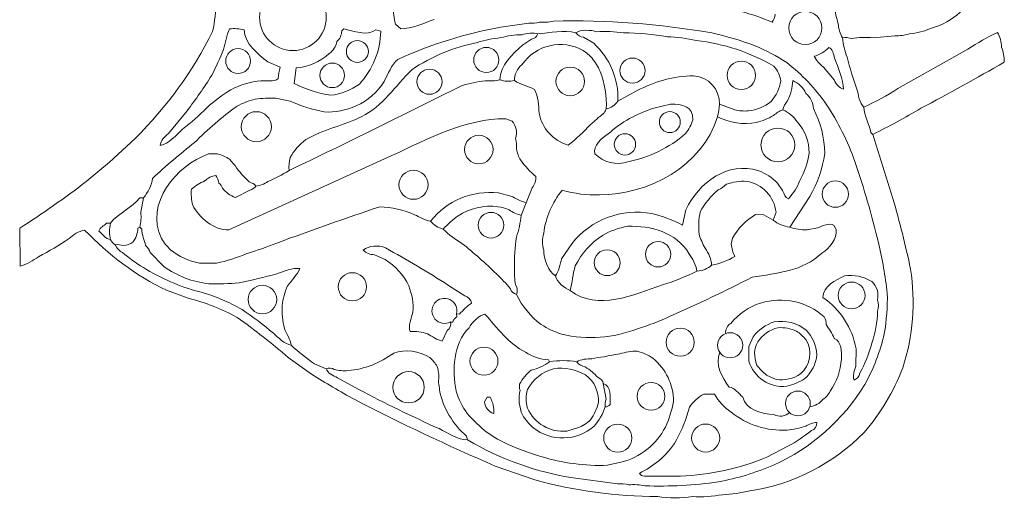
# Model space of a CAD drawing. Header units: inches. Extents: x 37.5 to 70.3, y 17.4 to 61.6.
# Tile 1 of 3: x 37.5 to 70.3, y 17.4 to 33.3. Entities that reach past the tile are written whole.
import ezdxf

# ---------------------------------------------------------------- set-up
doc = ezdxf.new("R2010")
doc.units = ezdxf.units.IN
doc.header["$MEASUREMENT"] = 0
doc.layers.add('20_EXACT_CIRCLES', color=7, linetype='CONTINUOUS', lineweight=18)
doc.layers.add('30_SHARED_EDGES', color=7, linetype='CONTINUOUS', lineweight=18)

msp = doc.modelspace()

# ---------------------------------------------------------------- linework, layer by layer
at = {"layer": '20_EXACT_CIRCLES'}
for centre, radius in [((46.598, 33.379), 1.111), ((63.656, 33.021), 0.552), ((48.742, 32.237), 0.366), ((44.773, 31.918), 0.414), ((53.035, 31.956), 0.419), ((47.907, 31.443), 0.409), ((57.902, 31.602), 0.417), ((61.524, 31.444), 0.473), ((51.143, 31.231), 0.417), ((55.828, 31.242), 0.475), ((45.379, 29.735), 0.5), ((59.145, 29.889), 0.349), ((62.743, 29.128), 0.563), ((52.786, 28.975), 0.475), ((57.649, 29.146), 0.355), ((50.611, 27.802), 0.484), ((64.655, 27.491), 0.439), ((53.192, 26.458), 0.427), ((58.755, 25.489), 0.422), ((57.06, 25.209), 0.43), ((48.576, 24.407), 0.47), ((45.582, 23.983), 0.475), ((65.197, 24.118), 0.447), ((59.491, 22.563), 0.468), ((61.153, 22.461), 0.418), ((52.957, 21.932), 0.466), ((50.449, 21.062), 0.521), ((58.521, 20.761), 0.461), ((63.408, 20.525), 0.413), ((57.411, 19.371), 0.468), ((60.338, 19.374), 0.467)]:
    msp.add_circle(centre, radius, dxfattribs=at)
at = {"layer": '30_SHARED_EDGES'}
for p, q in [((50.186, 32.989), (50.01, 33.151)), ((54.449, 33.183), (53.516, 33.05)), ((48.287, 32.989), (48.222, 32.924)), ((49.522, 32.911), (49.36, 32.956)), ((54.535, 32.652), (54.238, 32.453)), ((56.27, 32.718), (56.61, 32.511)), ((66.633, 32.76), (65.917, 32.696)), ((66.734, 31.003), (69.064, 32.314)), ((46.175, 31.713), (45.761, 31.897)), ((46.702, 31.689), (46.637, 31.169)), ((64.264, 31.715), (64.62, 31.289)), ((57.417, 30.584), (58.057, 30.937)), ((46.503, 30.581), (46.031, 30.68)), ((59.172, 30.487), (58.607, 30.35)), ((61.309, 30.298), (60.797, 30.487)), ((43.074, 30.264), (42.451, 29.509)), ((53.894, 29.922), (53.684, 29.999)), ((65.833, 29.545), (65.898, 29.48)), ((41.347, 29.346), (40.495, 28.56)), ((66.573, 27.347), (65.898, 29.48)), ((40.495, 28.56), (39.715, 27.91)), ((44.091, 28.827), (43.784, 28.828)), ((49.893, 28.772), (44.459, 26.3)), ((45.143, 27.901), (44.958, 28.081)), ((44.681, 27.374), (45.159, 27.623)), ((54.363, 27.205), (54.566, 27.705)), ((62.729, 27.853), (62.901, 27.609)), ((41.497, 27.368), (41.627, 27.368)), ((41.53, 26.886), (41.627, 27.368)), ((53.855, 27.426), (53.437, 27.529)), ((63.136, 26.393), (63.809, 27.413)), ((54.201, 26.783), (54.363, 27.205)), ((59.562, 26.46), (59.674, 26.973)), ((62.68, 26.887), (62.584, 26.62)), ((62.001, 26.812), (62.275, 26.807)), ((62.275, 26.807), (62.584, 26.62)), ((37.5, 26.356), (37.512, 25.093)), ((40.392, 26.522), (40.522, 26.523)), ((41.497, 26.393), (41.432, 26.353)), ((41.562, 26.328), (41.497, 26.393)), ((63.712, 26.298), (64.058, 26.368)), ((64.618, 26.445), (64.688, 26.307)), ((61.189, 25.828), (61.228, 26.022)), ((55.543, 25.343), (55.877, 25.842)), ((42.298, 25.088), (41.843, 25.544)), ((49.309, 25.475), (49.667, 25.313)), ((43.484, 25.194), (44.052, 25.193)), ((42.389, 24.29), (43.114, 24.027)), ((52.318, 24.103), (51.781, 24.451)), ((52.044, 23.504), (52.055, 23.404)), ((52.044, 23.504), (52.148, 23.501)), ((51.569, 22.601), (51.734, 22.956)), ((61.915, 22.747), (61.774, 22.42)), ((61.774, 22.42), (61.777, 21.935)), ((65.344, 22.345), (65.342, 21.777)), ((46.443, 22.053), (47.219, 21.503)), ((55.143, 21.909), (55.104, 21.974)), ((47.319, 21.844), (47.703, 21.682)), ((48.786, 20.994), (48.079, 21.381)), ((62.363, 21.468), (62.69, 21.327)), ((57.025, 20.666), (56.93, 21.194)), ((53.064, 20.739), (52.972, 20.575)), ((53.161, 20.732), (53.064, 20.739)), ((60.634, 20.83), (60.277, 20.837)), ((55.713, 19.604), (56.075, 19.71)), ((52.414, 19.31), (52.381, 19.433)), ((62.378, 18.735), (63.078, 19.102)), ((53.335, 18.442), (54.645, 17.984)), ((57.073, 18.466), (57.519, 18.567)), ((55.932, 18.045), (57.4, 17.849)), ((58.509, 18.108), (59.497, 18.108))]:
    msp.add_line(p, q, dxfattribs=at)
for points in [[(69.381, 34.431), (69.167, 33.729), (68.556, 33.222), (67.862, 33.012)], [(44.032, 33.914), (44.034, 33.574), (43.997, 33.236), (43.924, 32.904)], [(62.549, 33.216), (61.876, 33.496), (61.172, 33.693), (60.452, 33.801)], [(50.01, 33.151), (49.961, 33.342), (49.939, 33.539), (49.944, 33.736)], [(62.653, 33.476), (62.646, 33.381), (62.61, 33.29), (62.549, 33.216)], [(64.627, 33.737), (64.65, 33.541), (64.693, 33.347), (64.754, 33.16)], [(51.299, 33.307), (50.955, 33.184), (50.554, 32.989), (50.186, 32.989)], [(54.806, 33.215), (54.69, 33.18), (54.569, 33.169), (54.449, 33.183)], [(55.267, 33.248), (55.117, 33.21), (54.961, 33.199), (54.806, 33.215)], [(60.539, 32.855), (58.799, 33.158), (57.033, 33.289), (55.267, 33.248)], [(64.754, 33.16), (64.759, 32.996), (64.806, 32.836), (64.89, 32.696)], [(43.924, 32.904), (43.262, 31.565), (42.399, 30.403), (41.347, 29.346)], [(44.486, 32.989), (44.383, 32.776), (44.361, 32.528), (44.287, 32.303)], [(44.973, 32.956), (44.815, 33), (44.649, 33.011), (44.486, 32.989)], [(45.761, 31.897), (45.425, 32.155), (44.992, 32.488), (44.973, 32.956)], [(48.222, 32.924), (48.218, 32.788), (48.16, 32.659), (48.06, 32.566)], [(49.36, 32.956), (49.057, 32.72), (48.616, 32.94), (48.287, 32.989)], [(48.808, 31.155), (49.256, 31.631), (49.51, 32.257), (49.522, 32.911)], [(53.516, 33.05), (52.335, 32.833), (51.186, 32.472), (50.094, 31.975)], [(54.224, 32.796), (53.985, 32.791), (53.747, 32.758), (53.515, 32.699)], [(54.753, 32.826), (54.628, 32.876), (54.356, 32.842), (54.224, 32.796)], [(54.753, 32.826), (54.72, 32.731), (54.635, 32.664), (54.535, 32.652)], [(54.753, 32.826), (55.159, 32.843), (55.615, 32.978), (56.02, 32.859)], [(56.02, 32.859), (56.167, 32.973), (56.531, 32.956), (56.706, 32.894)], [(56.02, 32.859), (56.077, 32.775), (56.169, 32.723), (56.27, 32.718)], [(56.706, 32.894), (57.006, 32.911), (57.308, 32.899), (57.606, 32.859)], [(57.606, 32.859), (58.094, 32.854), (58.581, 32.811), (59.062, 32.73)], [(61.984, 32.428), (61.512, 32.603), (61.03, 32.746), (60.539, 32.855)], [(67.115, 32.824), (66.958, 32.779), (66.796, 32.758), (66.633, 32.76)], [(67.862, 33.012), (67.624, 32.912), (67.372, 32.849), (67.115, 32.824)], [(69.064, 32.314), (69.382, 32.522), (69.714, 32.71), (70.057, 32.875)], [(70.057, 32.875), (70.137, 32.723), (70.182, 32.555), (70.189, 32.383)], [(48.06, 32.566), (48.026, 32.408), (47.937, 32.267), (47.808, 32.169)], [(52.74, 32.537), (51.958, 32.383), (51.214, 32.075), (50.553, 31.63)], [(53.515, 32.699), (53.252, 32.669), (52.993, 32.615), (52.74, 32.537)], [(54.238, 32.453), (53.918, 32.156), (53.489, 31.769), (53.486, 31.299)], [(54.223, 31.797), (54.677, 32.462), (55.565, 32.666), (56.263, 32.266)], [(56.61, 32.511), (57.148, 32.018), (57.443, 31.314), (57.417, 30.584)], [(59.062, 32.73), (59.387, 32.72), (59.71, 32.677), (60.026, 32.601)], [(60.026, 32.601), (60.936, 32.502), (61.814, 32.211), (62.604, 31.749)], [(65.197, 32.666), (65.098, 32.699), (64.993, 32.709), (64.89, 32.696)], [(65.049, 32.048), (64.964, 32.255), (64.911, 32.473), (64.89, 32.696)], [(65.917, 32.696), (65.677, 32.717), (65.435, 32.707), (65.197, 32.666)], [(44.287, 32.303), (44.171, 32.011), (44.04, 31.725), (43.894, 31.447)], [(47.808, 32.169), (47.499, 31.896), (47.112, 31.728), (46.702, 31.689)], [(56.263, 32.266), (56.372, 32.195), (56.47, 32.109), (56.556, 32.012)], [(63.035, 31.868), (62.704, 32.089), (62.352, 32.277), (61.984, 32.428)], [(64.436, 32.371), (64.303, 32.23), (64.135, 32.128), (63.948, 32.077)], [(64.632, 32.021), (64.586, 32.155), (64.576, 32.319), (64.436, 32.371)], [(70.189, 32.383), (70.246, 32.223), (70.277, 32.054), (70.28, 31.884)], [(50.094, 31.975), (49.866, 31.789), (49.768, 31.492), (49.636, 31.237)], [(53.973, 31.267), (53.97, 31.473), (54.063, 31.668), (54.223, 31.797)], [(56.556, 32.012), (56.663, 31.879), (56.753, 31.733), (56.824, 31.577)], [(64.354, 30.484), (63.987, 31.009), (63.542, 31.475), (63.035, 31.868)], [(63.948, 32.077), (64.025, 31.934), (64.133, 31.81), (64.264, 31.715)], [(64.923, 30.982), (64.923, 31.311), (64.744, 31.712), (64.632, 32.021)], [(65.37, 30.988), (65.243, 31.335), (65.136, 31.688), (65.049, 32.048)], [(70.28, 31.884), (69.363, 31.355), (68.437, 30.842), (67.501, 30.347)], [(46.11, 31.335), (46.114, 31.464), (46.135, 31.591), (46.175, 31.713)], [(50.553, 31.63), (50.007, 31.093), (49.585, 30.418), (48.887, 30.071)], [(56.824, 31.577), (56.982, 31.18), (57.052, 30.752), (57.028, 30.324)], [(62.604, 31.749), (62.732, 31.613), (62.814, 31.442), (62.84, 31.258)], [(43.894, 31.447), (43.64, 31.04), (43.366, 30.645), (43.074, 30.264)], [(44.53, 30.965), (44.841, 31.129), (45.181, 31.231), (45.532, 31.264)], [(45.532, 31.264), (45.72, 31.269), (45.956, 31.218), (46.11, 31.335)], [(46.637, 31.169), (47.023, 30.981), (47.434, 30.85), (47.858, 30.78)], [(47.858, 30.78), (48.202, 30.822), (48.529, 30.951), (48.808, 31.155)], [(49.636, 31.237), (49.411, 30.881), (49.085, 30.601), (48.7, 30.432)], [(53.001, 31.263), (52.732, 31.23), (52.466, 31.174), (52.206, 31.097)], [(53.486, 31.299), (53.328, 31.26), (53.164, 31.248), (53.001, 31.263)], [(53.973, 31.267), (53.811, 31.232), (53.642, 31.243), (53.486, 31.299)], [(53.973, 31.267), (54.156, 31.124), (54.436, 31.11), (54.64, 30.97)], [(58.057, 30.937), (58.65, 31.238), (59.273, 31.43), (59.938, 31.429)], [(59.938, 31.429), (60.43, 31.395), (60.809, 30.98), (60.797, 30.487)], [(62.84, 31.258), (62.795, 31.005), (62.685, 30.768), (62.519, 30.571)], [(63.236, 31.267), (63.231, 31.029), (63.17, 30.796), (63.056, 30.587)], [(63.674, 30.844), (63.586, 31.035), (63.43, 31.186), (63.236, 31.267)], [(64.62, 31.289), (64.672, 31.148), (64.782, 31.036), (64.923, 30.982)], [(43.728, 30.362), (43.975, 30.589), (44.244, 30.791), (44.53, 30.965)], [(52.206, 31.097), (50.304, 30.136), (48.391, 29.196), (46.468, 28.277)], [(54.64, 30.97), (54.769, 30.724), (54.774, 30.459), (54.792, 30.186)], [(63.925, 30.339), (63.914, 30.535), (63.824, 30.718), (63.674, 30.844)], [(65.605, 30.389), (65.46, 30.511), (65.425, 30.806), (65.37, 30.988)], [(65.605, 30.389), (65.996, 30.565), (66.374, 30.77), (66.734, 31.003)], [(45.34, 30.647), (45.129, 30.599), (44.926, 30.522), (44.737, 30.418)], [(46.031, 30.68), (45.8, 30.696), (45.568, 30.685), (45.34, 30.647)], [(47.632, 30.228), (47.245, 30.309), (46.867, 30.427), (46.503, 30.581)], [(57.028, 30.324), (57.186, 30.359), (57.325, 30.452), (57.417, 30.584)], [(59.915, 29.964), (59.932, 30.419), (59.545, 30.487), (59.172, 30.487)], [(60.732, 30.064), (60.773, 30.202), (60.795, 30.344), (60.797, 30.487)], [(62.519, 30.571), (62.298, 30.403), (62.037, 30.297), (61.762, 30.262)], [(63.056, 30.587), (62.978, 30.506), (62.927, 30.403), (62.908, 30.292)], [(42.926, 29.656), (43.208, 29.873), (43.476, 30.109), (43.728, 30.362)], [(44.737, 30.418), (44.231, 30.056), (43.758, 29.651), (43.321, 29.209)], [(48.7, 30.432), (48.367, 30.274), (47.999, 30.204), (47.632, 30.228)], [(54.792, 30.186), (54.889, 29.678), (55.262, 29.267), (55.758, 29.122)], [(56.763, 30.043), (56.883, 30.1), (56.977, 30.201), (57.028, 30.324)], [(58.607, 30.35), (58.048, 30.176), (57.532, 29.886), (57.093, 29.498)], [(61.762, 30.262), (61.61, 30.249), (61.457, 30.261), (61.309, 30.298)], [(62.601, 30.105), (62.686, 30.192), (62.792, 30.256), (62.908, 30.292)], [(63.391, 29.89), (63.272, 30.068), (63.105, 30.208), (62.908, 30.292)], [(64.304, 28.846), (64.295, 29.367), (64.165, 29.878), (63.925, 30.339)], [(65.307, 28.577), (65.066, 29.248), (64.746, 29.888), (64.354, 30.484)], [(65.605, 30.389), (65.607, 30.094), (65.789, 29.834), (65.833, 29.545)], [(67.501, 30.347), (66.979, 30.034), (66.445, 29.745), (65.898, 29.48)], [(48.887, 30.071), (48.28, 29.769), (47.612, 29.655), (47.028, 29.304)], [(53.684, 29.999), (52.344, 30.007), (51.085, 29.335), (49.893, 28.772)], [(54.006, 29.345), (54.074, 29.544), (54.031, 29.763), (53.894, 29.922)], [(56.5, 29.811), (56.598, 29.875), (56.687, 29.953), (56.763, 30.043)], [(56.803, 27.465), (58.44, 27.465), (60.225, 28.419), (60.732, 30.064)], [(59.67, 29.507), (59.777, 29.645), (59.86, 29.799), (59.915, 29.964)], [(60.732, 30.064), (61.131, 29.861), (61.587, 29.793), (62.028, 29.873)], [(62.028, 29.873), (62.227, 29.929), (62.419, 30.007), (62.601, 30.105)], [(63.785, 28.856), (63.782, 29.237), (63.642, 29.604), (63.391, 29.89)], [(42.179, 29.104), (42.46, 29.17), (42.72, 29.455), (42.926, 29.656)], [(42.451, 29.509), (42.326, 29.38), (42.183, 29.292), (42.179, 29.104)], [(55.758, 29.122), (56.028, 29.326), (56.277, 29.557), (56.5, 29.811)], [(57.751, 28.567), (58.462, 28.708), (59.124, 29.032), (59.67, 29.507)], [(43.321, 29.209), (42.836, 28.831), (42.368, 28.431), (41.919, 28.011)], [(47.028, 29.304), (46.81, 29.148), (46.632, 28.944), (46.506, 28.707)], [(54.042, 28.991), (54.05, 29.11), (54.038, 29.23), (54.006, 29.345)], [(57.093, 29.498), (56.883, 29.379), (56.576, 29.088), (56.652, 28.837)], [(54.172, 28.627), (54.111, 28.741), (54.067, 28.864), (54.042, 28.991)], [(63.474, 27.945), (63.632, 28.227), (63.737, 28.536), (63.785, 28.856)], [(43.784, 28.828), (42.726, 28.45), (41.645, 27.18), (42.222, 26.012)], [(44.486, 28.649), (44.367, 28.734), (44.233, 28.794), (44.091, 28.827)], [(44.958, 28.081), (44.781, 28.259), (44.668, 28.473), (44.486, 28.649)], [(46.506, 28.707), (46.472, 28.567), (46.459, 28.422), (46.468, 28.277)], [(54.688, 28.077), (54.493, 28.237), (54.319, 28.422), (54.172, 28.627)], [(56.652, 28.837), (56.911, 28.551), (57.381, 28.438), (57.751, 28.567)], [(59.674, 26.973), (60.121, 27.883), (61.061, 28.593), (62.107, 28.271)], [(63.809, 27.413), (64.062, 27.856), (64.23, 28.342), (64.304, 28.846)], [(66.089, 25.876), (65.871, 26.788), (65.61, 27.689), (65.307, 28.577)], [(45.762, 27.909), (46.006, 28.015), (46.242, 28.138), (46.468, 28.277)], [(62.107, 28.271), (62.342, 28.178), (62.554, 28.035), (62.729, 27.853)], [(39.715, 27.91), (38.998, 27.362), (38.26, 26.843), (37.5, 26.356)], [(41.919, 28.011), (41.917, 27.803), (41.749, 27.537), (41.627, 27.368)], [(43.219, 27.652), (43.353, 27.767), (43.504, 27.862), (43.666, 27.933)], [(43.666, 27.933), (43.766, 28.028), (43.893, 28.092), (44.03, 28.115)], [(44.03, 28.115), (44.083, 28.037), (44.119, 27.948), (44.134, 27.855)], [(45.363, 27.758), (45.311, 27.847), (45.238, 27.851), (45.143, 27.901)], [(45.363, 27.758), (45.507, 27.771), (45.645, 27.824), (45.762, 27.909)], [(54.566, 27.705), (54.645, 27.813), (54.688, 27.943), (54.688, 28.077)], [(61.028, 27.823), (61.246, 27.898), (61.477, 27.93), (61.707, 27.916)], [(61.707, 27.916), (62.225, 27.829), (62.622, 27.409), (62.68, 26.887)], [(63.095, 27.335), (63.259, 27.513), (63.387, 27.72), (63.474, 27.945)], [(43.261, 27.121), (43.216, 27.294), (43.202, 27.474), (43.219, 27.652)], [(44.134, 27.855), (44.189, 27.812), (44.23, 27.753), (44.251, 27.686)], [(44.251, 27.686), (44.365, 27.547), (44.513, 27.439), (44.681, 27.374)], [(45.159, 27.623), (45.253, 27.667), (45.314, 27.672), (45.363, 27.758)], [(53.437, 27.529), (52.572, 27.632), (51.715, 27.276), (51.179, 26.588)], [(54.947, 26.187), (55.01, 26.715), (55.225, 27.214), (55.565, 27.623)], [(55.565, 27.623), (55.967, 27.506), (56.385, 27.452), (56.803, 27.465)], [(60.156, 26.899), (60.304, 27.18), (60.506, 27.429), (60.751, 27.631)], [(60.751, 27.631), (60.856, 27.673), (60.951, 27.739), (61.028, 27.823)], [(62.901, 27.609), (62.96, 27.493), (62.974, 27.389), (63.095, 27.335)], [(40.522, 26.523), (40.777, 26.866), (41.245, 27.028), (41.497, 27.368)], [(54.363, 27.205), (54.202, 27.231), (54.009, 27.354), (53.855, 27.426)], [(67.161, 24.998), (66.992, 25.787), (66.796, 26.571), (66.573, 27.347)], [(41.497, 26.393), (41.541, 26.553), (41.552, 26.721), (41.53, 26.886)], [(44.459, 26.3), (43.983, 26.279), (43.459, 26.716), (43.261, 27.121)], [(46.06, 25.864), (47.196, 26.282), (48.338, 26.684), (49.485, 27.071)], [(49.485, 27.071), (49.884, 27.056), (50.277, 26.966), (50.643, 26.807)], [(53.424, 27.071), (52.959, 27.133), (52.488, 27.025), (52.096, 26.769)], [(53.791, 26.971), (53.674, 27.021), (53.55, 27.055), (53.424, 27.071)], [(54.201, 26.783), (54.053, 26.818), (53.914, 26.882), (53.791, 26.971)], [(55.877, 25.842), (56.513, 26.644), (57.54, 27.03), (58.547, 26.845)], [(60.118, 26.164), (60.093, 26.409), (60.105, 26.657), (60.156, 26.899)], [(50.643, 26.807), (50.808, 26.729), (51.001, 26.615), (51.179, 26.588)], [(51.601, 26.328), (51.438, 26.371), (51.291, 26.462), (51.179, 26.588)], [(52.096, 26.769), (51.916, 26.639), (51.751, 26.492), (51.601, 26.328)], [(54.201, 26.783), (54.168, 26.537), (54.115, 26.295), (54.041, 26.059)], [(58.547, 26.845), (58.9, 26.759), (59.241, 26.63), (59.562, 26.46)], [(61.228, 26.022), (61.413, 26.348), (61.68, 26.62), (62.001, 26.812)], [(63.136, 26.393), (62.937, 26.425), (62.747, 26.503), (62.584, 26.62)], [(39.142, 26.011), (39.286, 26.152), (39.467, 26.25), (39.663, 26.295)], [(39.663, 26.295), (40.456, 25.477), (41.359, 24.781), (42.389, 24.29)], [(40.135, 26.263), (40.176, 26.393), (40.307, 26.423), (40.392, 26.522)], [(40.522, 25.971), (40.359, 25.997), (40.263, 26.163), (40.135, 26.263)], [(40.522, 25.971), (40.479, 26.152), (40.479, 26.341), (40.522, 26.523)], [(41.432, 26.353), (41.428, 26.186), (41.371, 26.023), (41.268, 25.891)], [(41.692, 25.782), (41.659, 25.97), (41.563, 26.13), (41.562, 26.328)], [(52.221, 25.853), (51.995, 25.983), (51.786, 26.143), (51.601, 26.328)], [(57.746, 26.422), (57.449, 26.372), (57.164, 26.269), (56.904, 26.119)], [(59.775, 25.516), (59.374, 26.223), (58.498, 26.445), (57.746, 26.422)], [(63.136, 26.393), (63.321, 26.329), (63.516, 26.297), (63.712, 26.298)], [(64.058, 26.368), (64.245, 26.433), (64.424, 26.551), (64.618, 26.445)], [(64.688, 26.307), (64.71, 26.012), (64.46, 25.673), (64.207, 25.529)], [(38.132, 25.409), (38.479, 25.592), (38.816, 25.793), (39.142, 26.011)], [(40.522, 25.971), (40.563, 25.905), (40.619, 25.849), (40.684, 25.808)], [(42.222, 26.012), (42.303, 25.873), (42.406, 25.748), (42.526, 25.64)], [(54.041, 26.059), (53.984, 25.721), (53.961, 25.378), (53.973, 25.035)], [(54.947, 25.626), (54.896, 25.809), (54.896, 26.003), (54.947, 26.187)], [(56.904, 26.119), (56.516, 25.866), (56.202, 25.515), (55.994, 25.102)], [(60.319, 25.688), (60.236, 25.84), (60.168, 25.999), (60.118, 26.164)], [(40.963, 25.778), (40.873, 25.805), (40.779, 25.816), (40.684, 25.808)], [(40.924, 25.552), (40.813, 25.602), (40.727, 25.694), (40.684, 25.808)], [(41.268, 25.891), (41.175, 25.834), (41.071, 25.796), (40.963, 25.778)], [(41.843, 25.544), (41.815, 25.635), (41.762, 25.717), (41.692, 25.782)], [(42.526, 25.64), (42.802, 25.411), (43.132, 25.258), (43.484, 25.194)], [(45.062, 25.51), (45.4, 25.613), (45.733, 25.731), (46.06, 25.864)], [(49.674, 25.701), (49.464, 25.802), (49.116, 25.784), (48.937, 25.624)], [(48.937, 25.624), (49.038, 25.53), (49.171, 25.476), (49.309, 25.475)], [(51.781, 24.451), (51.094, 24.893), (50.391, 25.31), (49.674, 25.701)], [(53.369, 24.837), (53.005, 25.196), (52.622, 25.535), (52.221, 25.853)], [(55.338, 24.768), (55.094, 24.909), (54.951, 25.353), (54.947, 25.626)], [(60.537, 25.126), (60.521, 25.331), (60.445, 25.527), (60.319, 25.688)], [(61.312, 25.418), (61.245, 25.546), (61.203, 25.685), (61.189, 25.828)], [(66.384, 24.196), (66.319, 24.761), (66.221, 25.322), (66.089, 25.876)], [(37.512, 25.093), (37.735, 25.163), (37.944, 25.27), (38.132, 25.409)], [(41.618, 25.049), (41.372, 25.195), (41.14, 25.364), (40.924, 25.552)], [(44.052, 25.193), (44.398, 25.267), (44.736, 25.373), (45.062, 25.51)], [(49.667, 25.313), (50.01, 25.104), (50.284, 24.798), (50.454, 24.434)], [(55.338, 24.768), (55.443, 24.903), (55.492, 25.171), (55.543, 25.343)], [(60.049, 24.931), (60.002, 25.144), (59.908, 25.343), (59.775, 25.516)], [(60.537, 25.126), (60.81, 25.178), (61.072, 25.277), (61.312, 25.418)], [(64.207, 25.529), (63.584, 24.921), (62.695, 24.86), (61.887, 24.728)], [(43.493, 24.241), (42.83, 24.412), (42.198, 24.684), (41.618, 25.049)], [(43.798, 24.509), (43.255, 24.566), (42.737, 24.765), (42.298, 25.088)], [(46.825, 25.015), (46.58, 25.05), (46.295, 24.921), (46.063, 24.842)], [(46.417, 24.436), (46.547, 24.611), (46.75, 24.815), (46.825, 25.015)], [(53.973, 25.035), (53.963, 24.847), (53.975, 24.658), (54.01, 24.473)], [(55.994, 25.102), (55.909, 24.829), (55.904, 24.548), (55.825, 24.281)], [(60.049, 24.931), (59.679, 24.743), (59.294, 24.588), (58.897, 24.468)], [(60.537, 25.126), (60.4, 25.008), (60.229, 24.94), (60.049, 24.931)], [(66.899, 21.706), (67.24, 22.768), (67.33, 23.895), (67.161, 24.998)], [(46.063, 24.842), (45.647, 24.724), (45.226, 24.624), (44.802, 24.543)], [(53.835, 24.339), (53.693, 24.517), (53.537, 24.683), (53.369, 24.837)], [(55.338, 24.768), (55.368, 24.58), (55.653, 24.345), (55.825, 24.281)], [(61.887, 24.728), (60.991, 24.267), (60.08, 23.833), (59.157, 23.428)], [(64.955, 24.768), (64.677, 24.64), (64.239, 24.423), (64.242, 24.054)], [(65.867, 24.587), (65.593, 24.75), (65.271, 24.814), (64.955, 24.768)], [(66.061, 23.975), (66.108, 24.199), (66.034, 24.431), (65.867, 24.587)], [(44.802, 24.543), (44.469, 24.506), (44.133, 24.494), (43.798, 24.509)], [(46.242, 23.779), (46.264, 24.006), (46.324, 24.228), (46.417, 24.436)], [(50.454, 24.434), (50.565, 24.157), (50.612, 23.858), (50.594, 23.56)], [(54.038, 24.151), (53.945, 24.178), (53.869, 24.247), (53.835, 24.339)], [(54.01, 24.473), (54.074, 24.378), (54.084, 24.256), (54.038, 24.151)], [(58.897, 24.468), (57.935, 24.137), (56.756, 23.592), (55.825, 24.281)], [(43.114, 24.027), (43.68, 23.883), (44.226, 23.669), (44.739, 23.39)], [(44.906, 23.647), (44.461, 23.903), (43.987, 24.102), (43.493, 24.241)], [(51.823, 23.981), (51.645, 24.067), (51.432, 24.017), (51.311, 23.861)], [(52.044, 23.504), (52.093, 23.696), (52, 23.895), (51.823, 23.981)], [(52.544, 23.861), (52.525, 23.98), (52.435, 24.076), (52.318, 24.103)], [(54.861, 23.154), (54.511, 23.416), (54.229, 23.758), (54.038, 24.151)], [(62.168, 23.864), (62.905, 24.094), (63.71, 23.92), (64.286, 23.405)], [(64.242, 24.054), (64.821, 23.652), (65.218, 23.038), (65.344, 22.345)], [(66.061, 23.595), (66.106, 23.718), (66.106, 23.852), (66.061, 23.975)], [(66.282, 22.844), (66.362, 23.29), (66.396, 23.743), (66.384, 24.196)], [(45.947, 22.866), (45.613, 23.144), (45.266, 23.404), (44.906, 23.647)], [(46.316, 23.024), (46.254, 23.271), (46.229, 23.525), (46.242, 23.779)], [(51.311, 23.861), (51.191, 23.704), (51.197, 23.485), (51.325, 23.335)], [(52.148, 23.501), (52.263, 23.639), (52.396, 23.76), (52.544, 23.861)], [(61.176, 23.187), (61.431, 23.507), (61.777, 23.743), (62.168, 23.864)], [(44.739, 23.39), (45.328, 22.971), (45.896, 22.525), (46.443, 22.053)], [(50.594, 23.56), (50.539, 23.382), (50.424, 23.092), (50.498, 22.916)], [(51.325, 23.335), (51.454, 23.185), (51.67, 23.147), (51.843, 23.242)], [(52.055, 23.404), (51.994, 23.368), (51.949, 23.312), (51.926, 23.245)], [(52.99, 23.501), (52.802, 23.464), (52.555, 23.213), (52.459, 23.044)], [(54.343, 22.228), (53.8, 22.503), (53.379, 23.045), (52.99, 23.501)], [(59.157, 23.428), (58.804, 23.263), (58.439, 23.123), (58.066, 23.01)], [(63.689, 22.962), (63.386, 23.201), (62.997, 23.302), (62.616, 23.241)], [(64.286, 23.405), (64.333, 23.33), (64.354, 23.242), (64.348, 23.154)], [(65.872, 22.535), (65.99, 22.876), (66.054, 23.234), (66.061, 23.595)], [(46.533, 22.461), (46.525, 22.663), (46.378, 22.835), (46.316, 23.024)], [(51.734, 22.956), (51.826, 23.02), (51.869, 23.134), (51.843, 23.242)], [(51.926, 23.245), (51.903, 23.224), (51.868, 23.223), (51.843, 23.242)], [(52.459, 23.044), (51.919, 22.49), (51.908, 21.643), (52.027, 20.934)], [(55.549, 22.827), (55.307, 22.907), (55.076, 23.016), (54.861, 23.154)], [(58.066, 23.01), (57.264, 22.7), (56.388, 22.637), (55.549, 22.827)], [(61.004, 22.852), (60.991, 22.988), (61.058, 23.119), (61.176, 23.187)], [(62.616, 23.241), (62.339, 23.149), (62.095, 22.977), (61.915, 22.747)], [(62.746, 23.046), (62.474, 22.973), (62.235, 22.807), (62.072, 22.577)], [(63.36, 22.933), (63.167, 23.018), (62.957, 23.057), (62.746, 23.046)], [(64.044, 22.151), (64.023, 22.455), (63.898, 22.741), (63.689, 22.962)], [(64.348, 23.154), (64.432, 22.992), (64.562, 22.866), (64.613, 22.689)], [(46.533, 22.461), (46.332, 22.493), (46.095, 22.724), (45.947, 22.866)], [(50.498, 22.916), (50.693, 22.934), (50.889, 22.908), (51.072, 22.84)], [(51.072, 22.84), (51.225, 22.762), (51.407, 22.628), (51.569, 22.601)], [(63.674, 22.649), (63.584, 22.758), (63.478, 22.854), (63.36, 22.933)], [(63.494, 21.506), (63.83, 21.789), (63.907, 22.276), (63.674, 22.649)], [(64.613, 22.689), (64.882, 22.583), (64.858, 22.244), (64.858, 21.996)], [(65.633, 21.153), (65.93, 21.682), (66.149, 22.252), (66.282, 22.844)], [(46.533, 22.461), (46.781, 22.238), (47.043, 22.032), (47.319, 21.844)], [(51.151, 22.05), (50.794, 22.279), (50.353, 22.335), (49.951, 22.202)], [(62.072, 22.577), (62.009, 22.465), (61.973, 22.341), (61.967, 22.214)], [(65.471, 21.531), (65.648, 21.846), (65.783, 22.184), (65.872, 22.535)], [(49.951, 22.202), (49.509, 21.868), (48.982, 21.665), (48.43, 21.617)], [(51.402, 21.755), (51.335, 21.867), (51.25, 21.966), (51.151, 22.05)], [(55.104, 21.974), (54.834, 21.995), (54.572, 22.082), (54.343, 22.228)], [(55.143, 21.909), (55.444, 21.965), (55.752, 21.965), (56.053, 21.909)], [(56.553, 22.008), (56.395, 22.006), (56.175, 22.005), (56.053, 21.909)], [(56.954, 22.074), (56.818, 22.07), (56.683, 22.048), (56.553, 22.008)], [(57.48, 22.172), (57.302, 22.157), (57.126, 22.125), (56.954, 22.074)], [(58.059, 22.264), (57.862, 22.267), (57.666, 22.236), (57.48, 22.172)], [(58.578, 22.028), (58.421, 22.138), (58.245, 22.218), (58.059, 22.264)], [(59.267, 20.589), (59.267, 21.148), (59.013, 21.677), (58.578, 22.028)], [(61.124, 21.064), (60.887, 21.371), (60.637, 21.83), (60.805, 22.229)], [(61.967, 22.214), (61.967, 22.077), (61.989, 21.941), (62.031, 21.812)], [(63.628, 21.346), (63.863, 21.553), (64.011, 21.84), (64.044, 22.151)], [(64.858, 21.996), (64.832, 21.615), (64.704, 21.248), (64.486, 20.934)], [(47.971, 21.652), (47.894, 21.709), (47.791, 21.72), (47.703, 21.682)], [(48.079, 21.381), (47.935, 21.451), (47.758, 21.528), (47.703, 21.682)], [(48.43, 21.617), (48.276, 21.607), (48.122, 21.619), (47.971, 21.652)], [(51.439, 21.22), (51.465, 21.399), (51.452, 21.582), (51.402, 21.755)], [(55.273, 21.682), (54.902, 21.577), (54.59, 21.328), (54.406, 20.989)], [(55.143, 21.909), (54.959, 21.779), (54.751, 21.686), (54.532, 21.634)], [(56.338, 21.473), (56.017, 21.661), (55.641, 21.734), (55.273, 21.682)], [(56.053, 21.909), (56.118, 21.818), (56.217, 21.757), (56.327, 21.74)], [(56.327, 21.74), (56.487, 21.644), (56.632, 21.525), (56.756, 21.385)], [(61.777, 21.935), (61.939, 21.385), (62.473, 21.033), (63.041, 21.101)], [(62.031, 21.812), (62.128, 21.685), (62.24, 21.57), (62.363, 21.468)], [(65.342, 21.777), (65.295, 21.644), (65.225, 21.432), (65.28, 21.305)], [(65.612, 19.561), (66.162, 20.196), (66.598, 20.922), (66.899, 21.706)], [(47.219, 21.503), (47.689, 21.203), (48.168, 20.92), (48.656, 20.652)], [(54.532, 21.634), (54.373, 21.504), (54.24, 21.345), (54.14, 21.166)], [(56.765, 20.553), (56.793, 20.913), (56.631, 21.262), (56.338, 21.473)], [(56.756, 21.385), (56.847, 21.363), (56.917, 21.288), (56.93, 21.194)], [(62.69, 21.327), (62.971, 21.284), (63.258, 21.348), (63.494, 21.506)], [(63.041, 21.101), (63.25, 21.145), (63.449, 21.229), (63.628, 21.346)], [(65.28, 21.305), (65.379, 21.341), (65.452, 21.427), (65.471, 21.531)], [(51.463, 19.687), (50.557, 20.093), (49.664, 20.529), (48.786, 20.994)], [(51.475, 20.97), (51.479, 21.055), (51.467, 21.14), (51.439, 21.22)], [(54.14, 21.166), (54.128, 21.099), (54.135, 21.03), (54.162, 20.968)], [(54.406, 20.989), (54.346, 20.787), (54.345, 20.572), (54.403, 20.37)], [(57.157, 20.489), (57.161, 20.721), (57.208, 21.108), (56.93, 21.194)], [(61.576, 20.734), (61.434, 20.845), (61.305, 21.055), (61.124, 21.064)], [(62.596, 18.472), (63.855, 19.04), (64.914, 19.974), (65.633, 21.153)], [(48.656, 20.652), (50.189, 19.861), (51.75, 19.124), (53.335, 18.442)], [(52.381, 19.433), (51.918, 19.832), (51.6, 20.372), (51.475, 20.97)], [(52.027, 20.934), (52.109, 20.666), (52.234, 20.414), (52.399, 20.188)], [(53.285, 20.187), (53.301, 20.377), (53.258, 20.568), (53.161, 20.732)], [(54.162, 20.968), (54.098, 20.691), (54.125, 20.401), (54.24, 20.141)], [(56.995, 20.415), (56.987, 20.499), (56.997, 20.585), (57.025, 20.666)], [(60.277, 20.837), (60.085, 20.733), (59.922, 20.585), (59.799, 20.404)], [(61.183, 20.236), (60.959, 20.392), (60.771, 20.594), (60.634, 20.83)], [(62.609, 20.152), (62.243, 20.165), (61.647, 20.313), (61.576, 20.734)], [(64.242, 20.657), (64.133, 20.525), (63.977, 20.439), (63.807, 20.418)], [(64.486, 20.934), (64.428, 20.823), (64.344, 20.728), (64.242, 20.657)], [(52.972, 20.575), (52.99, 20.395), (53.113, 20.243), (53.285, 20.187)], [(54.403, 20.37), (54.631, 19.86), (55.157, 19.552), (55.713, 19.604)], [(56.509, 19.978), (56.63, 20.152), (56.717, 20.347), (56.765, 20.553)], [(56.625, 19.769), (56.79, 19.957), (56.916, 20.177), (56.995, 20.415)], [(56.995, 20.415), (57.058, 20.411), (57.119, 20.438), (57.157, 20.489)], [(58.998, 19.741), (59.122, 20.011), (59.213, 20.296), (59.267, 20.589)], [(59.799, 20.404), (59.7, 20.015), (59.552, 19.639), (59.357, 19.288)], [(52.399, 20.188), (52.606, 19.96), (52.828, 19.748), (53.066, 19.554)], [(54.24, 20.141), (54.338, 19.983), (54.458, 19.839), (54.596, 19.715)], [(63.05, 19.636), (62.376, 19.601), (61.711, 19.814), (61.183, 20.236)], [(63.131, 20.218), (62.986, 20.094), (62.781, 20.069), (62.609, 20.152)], [(52.414, 19.31), (52.09, 19.31), (51.75, 19.544), (51.463, 19.687)], [(54.596, 19.715), (55.198, 19.245), (56.048, 19.268), (56.625, 19.769)], [(56.075, 19.71), (56.234, 19.773), (56.381, 19.864), (56.509, 19.978)], [(57.519, 18.567), (58.157, 18.728), (58.696, 19.155), (58.998, 19.741)], [(63.668, 19.772), (63.468, 19.704), (63.261, 19.659), (63.05, 19.636)], [(64.039, 19.895), (63.908, 19.882), (63.781, 19.84), (63.668, 19.772)], [(63.856, 19.623), (63.974, 19.658), (64.051, 19.772), (64.039, 19.895)], [(53.066, 19.554), (53.286, 19.403), (53.519, 19.27), (53.761, 19.156)], [(61.81, 17.618), (63.255, 17.835), (64.59, 18.517), (65.612, 19.561)], [(63.078, 19.102), (63.354, 19.248), (63.615, 19.423), (63.856, 19.623)], [(52.414, 19.31), (53.498, 18.674), (54.691, 18.245), (55.932, 18.045)], [(53.761, 19.156), (54.116, 19.006), (54.479, 18.875), (54.848, 18.761)], [(59.357, 19.288), (59.197, 19.038), (59.004, 18.811), (58.783, 18.614)], [(54.848, 18.761), (55.568, 18.541), (56.32, 18.441), (57.073, 18.466)], [(59.497, 18.108), (60.486, 18.149), (61.461, 18.361), (62.378, 18.735)], [(58.783, 18.614), (58.579, 18.456), (58.361, 18.317), (58.132, 18.199)], [(60.761, 17.916), (61.391, 18.034), (62.006, 18.22), (62.596, 18.472)], [(58.132, 18.199), (58.215, 18.074), (58.363, 18.108), (58.509, 18.108)], [(54.645, 17.984), (55.98, 17.619), (57.356, 17.431), (58.74, 17.425)], [(57.4, 17.849), (57.528, 17.861), (57.657, 17.85), (57.782, 17.816)], [(57.782, 17.816), (57.962, 17.834), (58.144, 17.823), (58.321, 17.783)], [(58.321, 17.783), (59.137, 17.756), (59.953, 17.8), (60.761, 17.916)], [(58.74, 17.425), (59.123, 17.369), (59.513, 17.369), (59.897, 17.425)], [(59.897, 17.425), (60.233, 17.409), (60.569, 17.43), (60.9, 17.488)], [(60.9, 17.488), (61.207, 17.501), (61.512, 17.544), (61.81, 17.618)]]:
    msp.add_open_spline(points, degree=3, dxfattribs=at)

doc.saveas('drawing.dxf')
